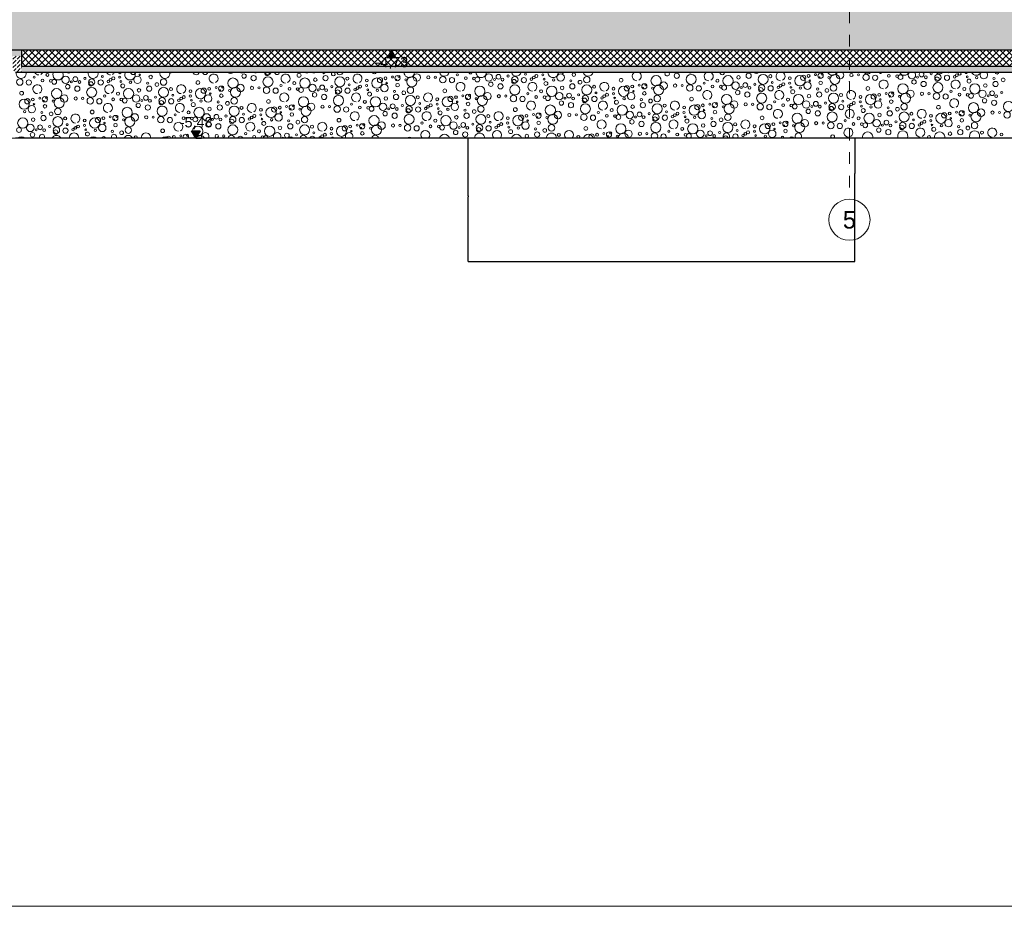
# Model space of a CAD drawing. Header units: metres. Extents: x -12 to 57.2, y -22.2 to 2.8.
# Tile 90 of 126: x 24.2 to 32.6, y -22.2 to -14.6. Entities that reach past the tile are written whole.
import ezdxf
from ezdxf.enums import TextEntityAlignment as Align

# ---------------------------------------------------------------- set-up
doc = ezdxf.new("R2010")
doc.units = ezdxf.units.M
doc.header["$LTSCALE"] = 0.4
doc.header["$MEASUREMENT"] = 0
doc.linetypes.add('Raster', pattern=[0.2, 0.1, -0.05, 0, -0.05])
doc.linetypes.add('Strichlinie', pattern=[0.2, 0.15, -0.05])
doc.layers.get('0').update_dxf_attribs({"color": 8, "lineweight": 9})
for name, color, linetype in [('Neubau__ GHIW - druckfeste Dämmung u BP', 8, 'Continuous'), ('Neubau__ GHIW - Perimeterdämmung Wand', 8, 'Continuous'), ('Neubau_A - Bodenaustausch', 8, 'Continuous'), ('Neubau_A - Sauberkeitsschicht', 8, 'Continuous'), ('Neubau_A-Bodenplatte', 8, 'Continuous'), ('Neubau_R-Konstruktionsraster gross', 33, 'Continuous'), ('Neubau_T-Bemaßung', 8, 'Continuous')]:
    doc.layers.add(name, color=color, linetype=linetype)
doc.layers.add('S-Linien _ Schraffuren.2D', color=8, linetype='Continuous', lineweight=9)
doc.styles.add('ERSTELLTER_STIL_1', font='txt')
doc.styles.add('ERSTELLTER_STIL_2', font='arial.ttf')
pattern_1 = [(45, (-2907.6834, -10.175), (-0.0353553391, 0.0353553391), [0.0375, -0.0125]), (45, (-2907.6834, -10.139645), (-0.0353553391, 0.0353553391), [0.0375, -0.0125])]

# ---------------------------------------------------------------- blocks, each defined once
blk = doc.blocks.new('*X455', base_point=(-24191.6502, 0))
at = {"layer": 'Neubau_A - Bodenaustausch', "color": 253, "linetype": 'Continuous', "lineweight": 9, "true_color": 0x9f9f9f}
for centre, radius in [((-21259.5146, -4.9413), 0.0128), ((-21258.7293, -4.9413), 0.00642), ((-21257.8422, -4.9516), 0.0189), ((-21257.3743, -4.945), 0.0169), ((-21256.372, -4.9634), 0.0315), ((-21256.0282, -4.9416), 0.00908), ((-21255.7602, -4.9634), 0.0315), ((-21255.6776, -4.9581), 0.0201), ((-21255.4479, -4.9355), 0.00812), ((-21255.3545, -4.951), 0.0126), ((-21255.2997, -4.9416), 0.00908), ((-21255.1483, -4.9634), 0.0315), ((-21255.0361, -4.9393), 0.015), ((-21254.1608, -4.9493), 0.0223), ((-21254.0385, -4.9799), 0.0427), ((-21253.5489, -4.9493), 0.0223), ((-21253.4267, -4.9799), 0.0427), ((-21253.3641, -4.9527), 0.013), ((-21253.0391, -4.9508), 0.0119), ((-21252.9802, -4.9398), 0.00837), ((-21252.9371, -4.9493), 0.0223), ((-21252.9234, -4.9358), 0.00908), ((-21252.8149, -4.9799), 0.0427), ((-21252.6747, -4.9427), 0.0137), ((-21252.6149, -4.9418), 0.00908), ((-21252.5505, -4.9625), 0.0275), ((-21252.3562, -4.9498), 0.0117), ((-21252.2862, -4.952), 0.0115), ((-21252.2572, -4.9606), 0.0205), ((-21251.996, -4.9317), 0.00908), ((-21251.9386, -4.9625), 0.0275), ((-21251.7775, -4.9436), 0.0115), ((-21259.7505, -5.0025), 0.0275), ((-21259.6734, -5.0063), 0.0223), ((-21259.6282, -4.9616), 0.00908), ((-21259.5562, -4.9898), 0.0117), ((-21259.4862, -4.992), 0.0115), ((-21259.4572, -5.0006), 0.0205), ((-21259.3602, -4.9834), 0.0315), ((-21259.3422, -5.0416), 0.0189), ((-21259.3117, -5.0001), 0.00837), ((-21259.2776, -4.9781), 0.0201), ((-21259.2427, -5.0021), 0.0118), ((-21259.196, -4.9717), 0.00908), ((-21259.1386, -5.0025), 0.0275), ((-21259.1459, -5.0186), 0.0189), ((-21259.0616, -5.0063), 0.0223), ((-21259.0479, -4.9555), 0.00812), ((-21258.9971, -4.9981), 0.0103), ((-21258.9775, -4.9836), 0.0115), ((-21258.9545, -4.971), 0.0126), ((-21258.8997, -4.9616), 0.00908), ((-21258.8896, -4.9981), 0.00732), ((-21258.8743, -5.035), 0.0169), ((-21258.8084, -5.0042), 0.0101), ((-21258.7483, -4.9834), 0.0315), ((-21258.6623, -5.0123), 0.00908), ((-21258.6361, -4.9593), 0.015), ((-21258.5838, -5.0241), 0.0158), ((-21258.5268, -5.0025), 0.0275), ((-21258.2345, -5.0075), 0.0158), ((-21257.9365, -5.0113), 0.0436), ((-21257.872, -5.0534), 0.0315), ((-21257.7608, -4.9693), 0.0223), ((-21257.6385, -4.9999), 0.0427), ((-21257.5282, -5.0316), 0.00908), ((-21257.4146, -5.0113), 0.0128), ((-21257.3247, -5.0113), 0.0436), ((-21257.2602, -5.0534), 0.0315), ((-21257.2361, -4.9825), 0.015), ((-21257.1489, -4.9693), 0.0223), ((-21257.0267, -4.9999), 0.0427), ((-21256.9641, -4.9727), 0.013), ((-21256.9479, -5.0255), 0.00812), ((-21256.7983, -4.9895), 0.0119), ((-21256.7997, -5.0316), 0.00908), ((-21256.7128, -5.0113), 0.0436), ((-21256.6853, -4.9863), 0.0223), ((-21256.6483, -5.0534), 0.0315), ((-21256.6391, -4.9708), 0.0119), ((-21256.6293, -5.0113), 0.00642), ((-21256.5802, -4.9598), 0.00837), ((-21256.5371, -4.9693), 0.0223), ((-21256.5477, -4.9842), 0.00574), ((-21256.5361, -5.0293), 0.015), ((-21256.5234, -4.9558), 0.00908), ((-21256.4666, -4.9842), 0.00837), ((-21256.4149, -4.9999), 0.0427), ((-21256.2747, -4.9627), 0.0137), ((-21256.2149, -4.9618), 0.00908), ((-21256.1505, -4.9825), 0.0275), ((-21256.0734, -4.9863), 0.0223), ((-21255.9562, -4.9698), 0.0117), ((-21255.8862, -4.972), 0.0115), ((-21255.8572, -4.9806), 0.0205), ((-21255.7422, -5.0216), 0.0189), ((-21255.7117, -4.9801), 0.00837), ((-21255.6608, -5.0393), 0.0223), ((-21255.6427, -4.9821), 0.0118), ((-21255.596, -4.9517), 0.00908), ((-21255.5386, -4.9825), 0.0275), ((-21255.5459, -4.9986), 0.0189), ((-21255.4616, -4.9863), 0.0223), ((-21255.3971, -4.9781), 0.0103), ((-21255.3775, -4.9636), 0.0115), ((-21255.2896, -4.9781), 0.00732), ((-21255.2743, -5.015), 0.0169), ((-21255.2084, -4.9842), 0.0101), ((-21255.0623, -4.9923), 0.00908), ((-21255.0489, -5.0393), 0.0223), ((-21254.9838, -5.0041), 0.0158), ((-21254.9268, -4.9825), 0.0275), ((-21254.6345, -4.9875), 0.0158), ((-21254.4802, -5.0298), 0.00837), ((-21254.4371, -5.0393), 0.0223), ((-21254.4234, -5.0258), 0.00908), ((-21254.3365, -4.9913), 0.0436), ((-21254.272, -5.0334), 0.0315), ((-21254.1747, -5.0327), 0.0137), ((-21254.1149, -5.0318), 0.00908), ((-21254.0505, -5.0525), 0.0275), ((-21253.9282, -5.0116), 0.00908), ((-21253.8146, -4.9913), 0.0128), ((-21253.7247, -4.9913), 0.0436), ((-21253.6602, -5.0334), 0.0315), ((-21253.6361, -4.9625), 0.015), ((-21253.5776, -5.0281), 0.0201), ((-21253.496, -5.0217), 0.00908), ((-21253.4386, -5.0525), 0.0275), ((-21253.3479, -5.0055), 0.00812), ((-21253.2775, -5.0336), 0.0115), ((-21253.2545, -5.021), 0.0126), ((-21253.1983, -4.9695), 0.0119), ((-21253.1997, -5.0116), 0.00908), ((-21253.1128, -4.9913), 0.0436), ((-21253.0853, -4.9663), 0.0223), ((-21253.0483, -5.0334), 0.0315), ((-21253.0293, -4.9913), 0.00642), ((-21252.9477, -4.9642), 0.00574), ((-21252.9361, -5.0093), 0.015), ((-21252.8666, -4.9642), 0.00837), ((-21252.8268, -5.0525), 0.0275), ((-21252.4734, -4.9663), 0.0223), ((-21252.2365, -5.0613), 0.0436), ((-21252.1422, -5.0016), 0.0189), ((-21252.1117, -4.9601), 0.00837), ((-21252.0608, -5.0193), 0.0223), ((-21252.0427, -4.9621), 0.0118), ((-21251.9385, -5.0499), 0.0427), ((-21251.9459, -4.9786), 0.0189), ((-21251.8616, -4.9663), 0.0223), ((-21251.7971, -4.9581), 0.0103), ((-21251.6896, -4.9581), 0.00732), ((-21251.6743, -4.995), 0.0169), ((-21251.6247, -5.0613), 0.0436), ((-21251.6084, -4.9642), 0.0101), ((-21251.5361, -5.0325), 0.015), ((-21251.4623, -4.9723), 0.00908), ((-21251.4489, -5.0193), 0.0223), ((-21251.3838, -4.9841), 0.0158), ((-21259.7345, -5.0975), 0.0158), ((-21259.4365, -5.1013), 0.0436), ((-21259.2608, -5.0593), 0.0223), ((-21259.1385, -5.0899), 0.0427), ((-21258.9146, -5.1013), 0.0128), ((-21258.8247, -5.1013), 0.0436), ((-21258.7361, -5.0725), 0.015), ((-21258.6489, -5.0593), 0.0223), ((-21258.5267, -5.0899), 0.0427), ((-21258.4641, -5.0627), 0.013), ((-21258.4479, -5.1155), 0.00812), ((-21258.2983, -5.0795), 0.0119), ((-21258.2128, -5.1013), 0.0436), ((-21258.1853, -5.0763), 0.0223), ((-21258.1391, -5.0608), 0.0119), ((-21258.1293, -5.1013), 0.00642), ((-21258.0802, -5.0498), 0.00837), ((-21258.0371, -5.0593), 0.0223), ((-21258.0477, -5.0742), 0.00574), ((-21258.0361, -5.1193), 0.015), ((-21258.0234, -5.0458), 0.00908), ((-21257.9666, -5.0742), 0.00837), ((-21257.9149, -5.0899), 0.0427), ((-21257.7747, -5.0527), 0.0137), ((-21257.7149, -5.0518), 0.00908), ((-21257.6505, -5.0725), 0.0275), ((-21257.5734, -5.0763), 0.0223), ((-21257.4562, -5.0598), 0.0117), ((-21257.3862, -5.062), 0.0115), ((-21257.3572, -5.0706), 0.0205), ((-21257.2422, -5.1116), 0.0189), ((-21257.2117, -5.0701), 0.00837), ((-21257.1776, -5.0481), 0.0201), ((-21257.1608, -5.1293), 0.0223), ((-21257.1427, -5.0721), 0.0118), ((-21257.096, -5.0417), 0.00908), ((-21257.0386, -5.0725), 0.0275), ((-21257.0459, -5.0886), 0.0189), ((-21256.9616, -5.0763), 0.0223), ((-21256.8971, -5.0681), 0.0103), ((-21256.8775, -5.0536), 0.0115), ((-21256.8545, -5.041), 0.0126), ((-21256.7896, -5.0681), 0.00732), ((-21256.7743, -5.105), 0.0169), ((-21256.7084, -5.0742), 0.0101), ((-21256.5623, -5.0823), 0.00908), ((-21256.5489, -5.1293), 0.0223), ((-21256.4838, -5.0941), 0.0158), ((-21256.4268, -5.0725), 0.0275), ((-21256.1345, -5.0775), 0.0158), ((-21255.9371, -5.1293), 0.0223), ((-21255.9234, -5.1158), 0.00908), ((-21255.8365, -5.0813), 0.0436), ((-21255.772, -5.1234), 0.0315), ((-21255.6747, -5.1227), 0.0137), ((-21255.5385, -5.0699), 0.0427), ((-21255.4282, -5.1016), 0.00908), ((-21255.3146, -5.0813), 0.0128), ((-21255.2247, -5.0813), 0.0436), ((-21255.1602, -5.1234), 0.0315), ((-21255.1361, -5.0525), 0.015), ((-21255.0776, -5.1181), 0.0201), ((-21254.996, -5.1117), 0.00908), ((-21254.9267, -5.0699), 0.0427), ((-21254.8641, -5.0427), 0.013), ((-21254.8479, -5.0955), 0.00812), ((-21254.7545, -5.111), 0.0126), ((-21254.6983, -5.0595), 0.0119), ((-21254.6997, -5.1016), 0.00908), ((-21254.6128, -5.0813), 0.0436), ((-21254.5853, -5.0563), 0.0223), ((-21254.5483, -5.1234), 0.0315), ((-21254.5391, -5.0408), 0.0119), ((-21254.5293, -5.0813), 0.00642), ((-21254.4477, -5.0542), 0.00574), ((-21254.4361, -5.0993), 0.015), ((-21254.3666, -5.0542), 0.00837), ((-21254.3149, -5.0699), 0.0427), ((-21253.9734, -5.0563), 0.0223), ((-21253.8562, -5.0398), 0.0117), ((-21253.7862, -5.042), 0.0115), ((-21253.7365, -5.1513), 0.0436), ((-21253.7572, -5.0506), 0.0205), ((-21253.6422, -5.0916), 0.0189), ((-21253.6117, -5.0501), 0.00837), ((-21253.5608, -5.1093), 0.0223), ((-21253.5427, -5.0521), 0.0118), ((-21253.4385, -5.1399), 0.0427), ((-21253.4459, -5.0686), 0.0189), ((-21253.3616, -5.0563), 0.0223), ((-21253.2971, -5.0481), 0.0103), ((-21253.1896, -5.0481), 0.00732), ((-21253.1743, -5.085), 0.0169), ((-21253.1247, -5.1513), 0.0436), ((-21253.1084, -5.0542), 0.0101), ((-21253.0361, -5.1225), 0.015), ((-21252.9623, -5.0623), 0.00908), ((-21252.9489, -5.1093), 0.0223), ((-21252.8838, -5.0741), 0.0158), ((-21252.8267, -5.1399), 0.0427), ((-21252.7641, -5.1127), 0.013), ((-21252.5128, -5.1513), 0.0436), ((-21252.5345, -5.0575), 0.0158), ((-21252.4853, -5.1263), 0.0223), ((-21252.4391, -5.1108), 0.0119), ((-21252.3802, -5.0998), 0.00837), ((-21252.3371, -5.1093), 0.0223), ((-21252.3234, -5.0958), 0.00908), ((-21252.2149, -5.1399), 0.0427), ((-21252.172, -5.1034), 0.0315), ((-21252.0747, -5.1027), 0.0137), ((-21252.0149, -5.1018), 0.00908), ((-21251.9505, -5.1225), 0.0275), ((-21251.8734, -5.1263), 0.0223), ((-21251.8282, -5.0816), 0.00908), ((-21251.7562, -5.1098), 0.0117), ((-21251.7146, -5.0613), 0.0128), ((-21251.6862, -5.112), 0.0115), ((-21251.6572, -5.1206), 0.0205), ((-21251.5602, -5.1034), 0.0315), ((-21251.4776, -5.0981), 0.0201), ((-21251.396, -5.0917), 0.00908), ((-21259.7128, -5.1913), 0.0436), ((-21259.6853, -5.1663), 0.0223), ((-21259.6391, -5.1508), 0.0119), ((-21259.6293, -5.1913), 0.00642), ((-21259.5802, -5.1398), 0.00837), ((-21259.5371, -5.1493), 0.0223), ((-21259.5477, -5.1642), 0.00574), ((-21259.5234, -5.1358), 0.00908), ((-21259.4666, -5.1642), 0.00837), ((-21259.4149, -5.1799), 0.0427), ((-21259.372, -5.1434), 0.0315), ((-21259.2747, -5.1427), 0.0137), ((-21259.2149, -5.1418), 0.00908), ((-21259.1505, -5.1625), 0.0275), ((-21259.0734, -5.1663), 0.0223), ((-21259.0282, -5.1216), 0.00908), ((-21258.9562, -5.1498), 0.0117), ((-21258.8862, -5.152), 0.0115), ((-21258.8572, -5.1606), 0.0205), ((-21258.7602, -5.1434), 0.0315), ((-21258.7422, -5.2016), 0.0189), ((-21258.7117, -5.1601), 0.00837), ((-21258.6776, -5.1381), 0.0201), ((-21258.6427, -5.1621), 0.0118), ((-21258.596, -5.1317), 0.00908), ((-21258.5386, -5.1625), 0.0275), ((-21258.5459, -5.1786), 0.0189), ((-21258.4616, -5.1663), 0.0223), ((-21258.3971, -5.1581), 0.0103), ((-21258.3775, -5.1436), 0.0115), ((-21258.3545, -5.131), 0.0126), ((-21258.2997, -5.1216), 0.00908), ((-21258.2896, -5.1581), 0.00732), ((-21258.2743, -5.195), 0.0169), ((-21258.2084, -5.1642), 0.0101), ((-21258.1483, -5.1434), 0.0315), ((-21258.0623, -5.1723), 0.00908), ((-21257.9838, -5.1841), 0.0158), ((-21257.9268, -5.1625), 0.0275), ((-21257.6345, -5.1675), 0.0158), ((-21257.3365, -5.1713), 0.0436), ((-21257.272, -5.2134), 0.0315), ((-21257.0385, -5.1599), 0.0427), ((-21256.9282, -5.1916), 0.00908), ((-21256.8146, -5.1713), 0.0128), ((-21256.7247, -5.1713), 0.0436), ((-21256.6602, -5.2134), 0.0315), ((-21256.6361, -5.1425), 0.015), ((-21256.5776, -5.2081), 0.0201), ((-21256.496, -5.2017), 0.00908), ((-21256.4267, -5.1599), 0.0427), ((-21256.3641, -5.1327), 0.013), ((-21256.3479, -5.1855), 0.00812), ((-21256.2545, -5.201), 0.0126), ((-21256.1983, -5.1495), 0.0119), ((-21256.1997, -5.1916), 0.00908), ((-21256.1128, -5.1713), 0.0436), ((-21256.0853, -5.1463), 0.0223), ((-21256.0483, -5.2134), 0.0315), ((-21256.0391, -5.1308), 0.0119), ((-21256.0293, -5.1713), 0.00642), ((-21255.9802, -5.1198), 0.00837), ((-21255.9477, -5.1442), 0.00574), ((-21255.9361, -5.1893), 0.015), ((-21255.8666, -5.1442), 0.00837), ((-21255.8149, -5.1599), 0.0427), ((-21255.6149, -5.1218), 0.00908), ((-21255.5505, -5.1425), 0.0275), ((-21255.4734, -5.1463), 0.0223), ((-21255.3562, -5.1298), 0.0117), ((-21255.2862, -5.132), 0.0115), ((-21255.2572, -5.1406), 0.0205), ((-21255.1422, -5.1816), 0.0189), ((-21255.1117, -5.1401), 0.00837), ((-21255.0608, -5.1993), 0.0223), ((-21255.0427, -5.1421), 0.0118), ((-21254.9385, -5.2299), 0.0427), ((-21254.9386, -5.1425), 0.0275), ((-21254.9459, -5.1586), 0.0189), ((-21254.8616, -5.1463), 0.0223), ((-21254.7971, -5.1381), 0.0103), ((-21254.7775, -5.1236), 0.0115), ((-21254.6896, -5.1381), 0.00732), ((-21254.6743, -5.175), 0.0169), ((-21254.6084, -5.1442), 0.0101), ((-21254.4623, -5.1523), 0.00908), ((-21254.4489, -5.1993), 0.0223), ((-21254.3838, -5.1641), 0.0158), ((-21254.3267, -5.2299), 0.0427), ((-21254.3268, -5.1425), 0.0275), ((-21254.2641, -5.2027), 0.013), ((-21254.0345, -5.1475), 0.0158), ((-21253.9391, -5.2008), 0.0119), ((-21253.8802, -5.1898), 0.00837), ((-21253.8371, -5.1993), 0.0223), ((-21253.8234, -5.1858), 0.00908), ((-21253.7149, -5.2299), 0.0427), ((-21253.672, -5.1934), 0.0315), ((-21253.5747, -5.1927), 0.0137), ((-21253.5149, -5.1918), 0.00908), ((-21253.4505, -5.2125), 0.0275), ((-21253.3282, -5.1716), 0.00908), ((-21253.2562, -5.1998), 0.0117), ((-21253.2146, -5.1513), 0.0128), ((-21253.1862, -5.202), 0.0115), ((-21253.1572, -5.2106), 0.0205), ((-21253.0602, -5.1934), 0.0315), ((-21252.9776, -5.1881), 0.0201), ((-21252.896, -5.1817), 0.00908), ((-21252.8386, -5.2125), 0.0275), ((-21252.7479, -5.1655), 0.00812), ((-21252.6775, -5.1936), 0.0115), ((-21252.6545, -5.181), 0.0126), ((-21252.5983, -5.1295), 0.0119), ((-21252.5997, -5.1716), 0.00908), ((-21252.4483, -5.1934), 0.0315), ((-21252.4293, -5.1513), 0.00642), ((-21252.3477, -5.1242), 0.00574), ((-21252.3361, -5.1693), 0.015), ((-21252.2666, -5.1242), 0.00837), ((-21252.2268, -5.2125), 0.0275), ((-21251.6365, -5.2213), 0.0436), ((-21251.5422, -5.1616), 0.0189), ((-21251.5117, -5.1201), 0.00837), ((-21251.4608, -5.1793), 0.0223), ((-21251.4427, -5.1221), 0.0118), ((-21251.3385, -5.2099), 0.0427), ((-21259.7084, -5.2542), 0.0101), ((-21259.6483, -5.2334), 0.0315), ((-21259.5623, -5.2623), 0.00908), ((-21259.5361, -5.2093), 0.015), ((-21259.4838, -5.2741), 0.0158), ((-21259.4268, -5.2525), 0.0275), ((-21259.1345, -5.2575), 0.0158), ((-21258.8365, -5.2613), 0.0436), ((-21258.772, -5.3034), 0.0315), ((-21258.6608, -5.2193), 0.0223), ((-21258.5385, -5.2499), 0.0427), ((-21258.4282, -5.2816), 0.00908), ((-21258.3146, -5.2613), 0.0128), ((-21258.2247, -5.2613), 0.0436), ((-21258.1602, -5.3034), 0.0315), ((-21258.1361, -5.2325), 0.015), ((-21258.0489, -5.2193), 0.0223), ((-21257.9267, -5.2499), 0.0427), ((-21257.8641, -5.2227), 0.013), ((-21257.8479, -5.2755), 0.00812), ((-21257.6983, -5.2395), 0.0119), ((-21257.6997, -5.2816), 0.00908), ((-21257.6128, -5.2613), 0.0436), ((-21257.5853, -5.2363), 0.0223), ((-21257.5483, -5.3034), 0.0315), ((-21257.5391, -5.2208), 0.0119), ((-21257.5293, -5.2613), 0.00642), ((-21257.4802, -5.2098), 0.00837), ((-21257.4371, -5.2193), 0.0223), ((-21257.4477, -5.2342), 0.00574), ((-21257.4361, -5.2793), 0.015), ((-21257.4234, -5.2058), 0.00908), ((-21257.3666, -5.2342), 0.00837), ((-21257.3149, -5.2499), 0.0427), ((-21257.1747, -5.2127), 0.0137), ((-21257.1149, -5.2118), 0.00908), ((-21257.0505, -5.2325), 0.0275), ((-21256.9734, -5.2363), 0.0223), ((-21256.8562, -5.2198), 0.0117), ((-21256.7862, -5.222), 0.0115), ((-21256.7572, -5.2306), 0.0205), ((-21256.6422, -5.2716), 0.0189), ((-21256.6117, -5.2301), 0.00837), ((-21256.5608, -5.2893), 0.0223), ((-21256.5427, -5.2321), 0.0118), ((-21256.4385, -5.3199), 0.0427), ((-21256.4386, -5.2325), 0.0275), ((-21256.4459, -5.2486), 0.0189), ((-21256.3616, -5.2363), 0.0223), ((-21256.2971, -5.2281), 0.0103), ((-21256.2775, -5.2136), 0.0115), ((-21256.1896, -5.2281), 0.00732), ((-21256.1743, -5.265), 0.0169), ((-21256.1084, -5.2342), 0.0101), ((-21255.9623, -5.2423), 0.00908), ((-21255.9489, -5.2893), 0.0223), ((-21255.8838, -5.2541), 0.0158), ((-21255.8267, -5.3199), 0.0427), ((-21255.8268, -5.2325), 0.0275), ((-21255.5345, -5.2375), 0.0158), ((-21255.3802, -5.2798), 0.00837), ((-21255.3371, -5.2893), 0.0223), ((-21255.3234, -5.2758), 0.00908), ((-21255.2365, -5.2413), 0.0436), ((-21255.2149, -5.3199), 0.0427), ((-21255.172, -5.2834), 0.0315), ((-21255.0747, -5.2827), 0.0137), ((-21255.0149, -5.2818), 0.00908), ((-21254.9505, -5.3025), 0.0275), ((-21254.8282, -5.2616), 0.00908), ((-21254.7146, -5.2413), 0.0128), ((-21254.6247, -5.2413), 0.0436), ((-21254.5602, -5.2834), 0.0315), ((-21254.5361, -5.2125), 0.015), ((-21254.4776, -5.2781), 0.0201), ((-21254.396, -5.2717), 0.00908), ((-21254.3386, -5.3025), 0.0275), ((-21254.2479, -5.2555), 0.00812), ((-21254.1775, -5.2836), 0.0115), ((-21254.1545, -5.271), 0.0126), ((-21254.0983, -5.2195), 0.0119), ((-21254.0997, -5.2616), 0.00908), ((-21254.0128, -5.2413), 0.0436), ((-21253.9853, -5.2163), 0.0223), ((-21253.9483, -5.2834), 0.0315), ((-21253.9293, -5.2413), 0.00642), ((-21253.8477, -5.2142), 0.00574), ((-21253.8361, -5.2593), 0.015), ((-21253.7666, -5.2142), 0.00837), ((-21253.7268, -5.3025), 0.0275), ((-21253.3734, -5.2163), 0.0223), ((-21253.1365, -5.3113), 0.0436), ((-21253.0422, -5.2516), 0.0189), ((-21253.0117, -5.2101), 0.00837), ((-21252.9608, -5.2693), 0.0223), ((-21252.9427, -5.2121), 0.0118), ((-21252.8385, -5.2999), 0.0427), ((-21252.8459, -5.2286), 0.0189), ((-21252.7616, -5.2163), 0.0223), ((-21252.6971, -5.2081), 0.0103), ((-21252.5896, -5.2081), 0.00732), ((-21252.5743, -5.245), 0.0169), ((-21252.5247, -5.3113), 0.0436), ((-21252.5084, -5.2142), 0.0101), ((-21252.4361, -5.2825), 0.015), ((-21252.3623, -5.2223), 0.00908), ((-21252.3489, -5.2693), 0.0223), ((-21252.2838, -5.2341), 0.0158), ((-21252.2267, -5.2999), 0.0427), ((-21252.1641, -5.2727), 0.013), ((-21251.9128, -5.3113), 0.0436), ((-21251.9345, -5.2175), 0.0158), ((-21251.8853, -5.2863), 0.0223), ((-21251.8391, -5.2708), 0.0119), ((-21251.7802, -5.2598), 0.00837), ((-21251.7371, -5.2693), 0.0223), ((-21251.7234, -5.2558), 0.00908), ((-21251.6666, -5.2842), 0.00837), ((-21251.6149, -5.2999), 0.0427), ((-21251.572, -5.2634), 0.0315), ((-21251.4747, -5.2627), 0.0137), ((-21251.4149, -5.2618), 0.00908), ((-21251.3505, -5.2825), 0.0275), ((-21259.7247, -5.3513), 0.0436), ((-21259.6361, -5.3225), 0.015), ((-21259.5489, -5.3093), 0.0223), ((-21259.4267, -5.3399), 0.0427), ((-21259.3641, -5.3127), 0.013), ((-21259.3479, -5.3655), 0.00812), ((-21259.1983, -5.3295), 0.0119), ((-21259.1128, -5.3513), 0.0436), ((-21259.0853, -5.3263), 0.0223), ((-21259.0391, -5.3108), 0.0119), ((-21259.0293, -5.3513), 0.00642), ((-21258.9802, -5.2998), 0.00837), ((-21258.9371, -5.3093), 0.0223), ((-21258.9477, -5.3242), 0.00574), ((-21258.9361, -5.3693), 0.015), ((-21258.9234, -5.2958), 0.00908), ((-21258.8666, -5.3242), 0.00837), ((-21258.8149, -5.3399), 0.0427), ((-21258.6747, -5.3027), 0.0137), ((-21258.6149, -5.3018), 0.00908), ((-21258.5505, -5.3225), 0.0275), ((-21258.4734, -5.3263), 0.0223), ((-21258.3562, -5.3098), 0.0117), ((-21258.2862, -5.312), 0.0115), ((-21258.2572, -5.3206), 0.0205), ((-21258.1422, -5.3616), 0.0189), ((-21258.1117, -5.3201), 0.00837), ((-21258.0776, -5.2981), 0.0201), ((-21258.0608, -5.3793), 0.0223), ((-21258.0427, -5.3221), 0.0118), ((-21257.996, -5.2917), 0.00908), ((-21257.9386, -5.3225), 0.0275), ((-21257.9459, -5.3386), 0.0189), ((-21257.8616, -5.3263), 0.0223), ((-21257.7971, -5.3181), 0.0103), ((-21257.7775, -5.3036), 0.0115), ((-21257.7545, -5.291), 0.0126), ((-21257.6896, -5.3181), 0.00732), ((-21257.6743, -5.355), 0.0169), ((-21257.6084, -5.3242), 0.0101), ((-21257.4623, -5.3323), 0.00908), ((-21257.4489, -5.3793), 0.0223), ((-21257.3838, -5.3441), 0.0158), ((-21257.3268, -5.3225), 0.0275), ((-21257.0345, -5.3275), 0.0158), ((-21256.8371, -5.3793), 0.0223), ((-21256.8234, -5.3658), 0.00908), ((-21256.7365, -5.3313), 0.0436), ((-21256.672, -5.3734), 0.0315), ((-21256.5747, -5.3727), 0.0137), ((-21256.3282, -5.3516), 0.00908), ((-21256.2146, -5.3313), 0.0128), ((-21256.1247, -5.3313), 0.0436), ((-21256.0602, -5.3734), 0.0315), ((-21256.0361, -5.3025), 0.015), ((-21255.9776, -5.3681), 0.0201), ((-21255.896, -5.3617), 0.00908), ((-21255.7641, -5.2927), 0.013), ((-21255.7479, -5.3455), 0.00812), ((-21255.6545, -5.361), 0.0126), ((-21255.5983, -5.3095), 0.0119), ((-21255.5997, -5.3516), 0.00908), ((-21255.5128, -5.3313), 0.0436), ((-21255.4853, -5.3063), 0.0223), ((-21255.4483, -5.3734), 0.0315), ((-21255.4391, -5.2908), 0.0119), ((-21255.4293, -5.3313), 0.00642), ((-21255.3477, -5.3042), 0.00574), ((-21255.3361, -5.3493), 0.015), ((-21255.2666, -5.3042), 0.00837), ((-21254.8734, -5.3063), 0.0223), ((-21254.7562, -5.2898), 0.0117), ((-21254.6862, -5.292), 0.0115), ((-21254.6365, -5.4013), 0.0436), ((-21254.6572, -5.3006), 0.0205), ((-21254.5422, -5.3416), 0.0189), ((-21254.5117, -5.3001), 0.00837), ((-21254.4608, -5.3593), 0.0223), ((-21254.4427, -5.3021), 0.0118), ((-21254.3385, -5.3899), 0.0427), ((-21254.3459, -5.3186), 0.0189), ((-21254.2616, -5.3063), 0.0223), ((-21254.1971, -5.2981), 0.0103), ((-21254.0896, -5.2981), 0.00732), ((-21254.0743, -5.335), 0.0169), ((-21254.0247, -5.4013), 0.0436), ((-21254.0084, -5.3042), 0.0101), ((-21253.9361, -5.3725), 0.015), ((-21253.8623, -5.3123), 0.00908), ((-21253.8489, -5.3593), 0.0223), ((-21253.7838, -5.3241), 0.0158), ((-21253.7267, -5.3899), 0.0427), ((-21253.6641, -5.3627), 0.013), ((-21253.4128, -5.4013), 0.0436), ((-21253.4345, -5.3075), 0.0158), ((-21253.3853, -5.3763), 0.0223), ((-21253.3391, -5.3608), 0.0119), ((-21253.2802, -5.3498), 0.00837), ((-21253.2371, -5.3593), 0.0223), ((-21253.2234, -5.3458), 0.00908), ((-21253.1149, -5.3899), 0.0427), ((-21253.072, -5.3534), 0.0315), ((-21252.9747, -5.3527), 0.0137), ((-21252.9149, -5.3518), 0.00908), ((-21252.8505, -5.3725), 0.0275), ((-21252.7734, -5.3763), 0.0223), ((-21252.7282, -5.3316), 0.00908), ((-21252.6562, -5.3598), 0.0117), ((-21252.6146, -5.3113), 0.0128), ((-21252.5862, -5.362), 0.0115), ((-21252.5572, -5.3706), 0.0205), ((-21252.4602, -5.3534), 0.0315), ((-21252.3776, -5.3481), 0.0201), ((-21252.3427, -5.3721), 0.0118), ((-21252.296, -5.3417), 0.00908), ((-21252.2386, -5.3725), 0.0275), ((-21252.1616, -5.3763), 0.0223), ((-21252.1479, -5.3255), 0.00812), ((-21252.0971, -5.3681), 0.0103), ((-21252.0775, -5.3536), 0.0115), ((-21252.0545, -5.341), 0.0126), ((-21251.9983, -5.2895), 0.0119), ((-21251.9997, -5.3316), 0.00908), ((-21251.9896, -5.3681), 0.00732), ((-21251.8483, -5.3534), 0.0315), ((-21251.8293, -5.3113), 0.00642), ((-21251.7477, -5.2842), 0.00574), ((-21251.7361, -5.3293), 0.015), ((-21251.6268, -5.3725), 0.0275), ((-21259.7572, -5.4106), 0.0205), ((-21259.6602, -5.3934), 0.0315), ((-21259.6422, -5.4516), 0.0189), ((-21259.6117, -5.4101), 0.00837), ((-21259.5776, -5.3881), 0.0201), ((-21259.5427, -5.4121), 0.0118), ((-21259.496, -5.3817), 0.00908), ((-21259.4386, -5.4125), 0.0275), ((-21259.4459, -5.4286), 0.0189), ((-21259.3616, -5.4163), 0.0223), ((-21259.2971, -5.4081), 0.0103), ((-21259.2775, -5.3936), 0.0115), ((-21259.2545, -5.381), 0.0126), ((-21259.1997, -5.3716), 0.00908), ((-21259.1896, -5.4081), 0.00732), ((-21259.1743, -5.445), 0.0169), ((-21259.1084, -5.4142), 0.0101), ((-21259.0483, -5.3934), 0.0315), ((-21258.9623, -5.4223), 0.00908), ((-21258.8838, -5.4341), 0.0158), ((-21258.8268, -5.4125), 0.0275), ((-21258.5345, -5.4175), 0.0158), ((-21258.2365, -5.4213), 0.0436), ((-21257.9385, -5.4099), 0.0427), ((-21257.8282, -5.4416), 0.00908), ((-21257.7146, -5.4213), 0.0128), ((-21257.6247, -5.4213), 0.0436), ((-21257.5361, -5.3925), 0.015), ((-21257.4776, -5.4581), 0.0201), ((-21257.396, -5.4517), 0.00908), ((-21257.3267, -5.4099), 0.0427), ((-21257.2641, -5.3827), 0.013), ((-21257.2479, -5.4355), 0.00812), ((-21257.1545, -5.451), 0.0126), ((-21257.0983, -5.3995), 0.0119), ((-21257.0997, -5.4416), 0.00908), ((-21257.0128, -5.4213), 0.0436), ((-21256.9853, -5.3963), 0.0223), ((-21256.9391, -5.3808), 0.0119), ((-21256.9293, -5.4213), 0.00642), ((-21256.8802, -5.3698), 0.00837), ((-21256.8477, -5.3942), 0.00574), ((-21256.8361, -5.4393), 0.015), ((-21256.7666, -5.3942), 0.00837), ((-21256.7149, -5.4099), 0.0427), ((-21256.5149, -5.3718), 0.00908), ((-21256.4505, -5.3925), 0.0275), ((-21256.3734, -5.3963), 0.0223), ((-21256.2562, -5.3798), 0.0117), ((-21256.1862, -5.382), 0.0115), ((-21256.1572, -5.3906), 0.0205), ((-21256.0422, -5.4316), 0.0189), ((-21256.0117, -5.3901), 0.00837), ((-21255.9608, -5.4493), 0.0223), ((-21255.9427, -5.3921), 0.0118), ((-21255.8386, -5.3925), 0.0275), ((-21255.8459, -5.4086), 0.0189), ((-21255.7616, -5.3963), 0.0223), ((-21255.6971, -5.3881), 0.0103), ((-21255.6775, -5.3736), 0.0115), ((-21255.5896, -5.3881), 0.00732), ((-21255.5743, -5.425), 0.0169), ((-21255.5084, -5.3942), 0.0101), ((-21255.3623, -5.4023), 0.00908), ((-21255.3489, -5.4493), 0.0223), ((-21255.2838, -5.4141), 0.0158), ((-21255.2268, -5.3925), 0.0275), ((-21255.1641, -5.4527), 0.013), ((-21254.9345, -5.3975), 0.0158), ((-21254.8391, -5.4508), 0.0119), ((-21254.7802, -5.4398), 0.00837), ((-21254.7371, -5.4493), 0.0223), ((-21254.7234, -5.4358), 0.00908), ((-21254.572, -5.4434), 0.0315), ((-21254.4747, -5.4427), 0.0137), ((-21254.4149, -5.4418), 0.00908), ((-21254.2282, -5.4216), 0.00908), ((-21254.1562, -5.4498), 0.0117), ((-21254.1146, -5.4013), 0.0128), ((-21254.0862, -5.452), 0.0115), ((-21253.9602, -5.4434), 0.0315), ((-21253.8776, -5.4381), 0.0201), ((-21253.796, -5.4317), 0.00908), ((-21253.6479, -5.4155), 0.00812), ((-21253.5775, -5.4436), 0.0115), ((-21253.5545, -5.431), 0.0126), ((-21253.4983, -5.3795), 0.0119), ((-21253.4997, -5.4216), 0.00908), ((-21253.3483, -5.4434), 0.0315), ((-21253.3293, -5.4013), 0.00642), ((-21253.2477, -5.3742), 0.00574), ((-21253.2361, -5.4193), 0.015), ((-21253.1666, -5.3742), 0.00837), ((-21252.4422, -5.4116), 0.0189), ((-21252.4117, -5.3701), 0.00837), ((-21252.3608, -5.4293), 0.0223), ((-21252.2459, -5.3886), 0.0189), ((-21251.9743, -5.405), 0.0169), ((-21251.9084, -5.3742), 0.0101), ((-21251.8361, -5.4425), 0.015), ((-21251.7623, -5.3823), 0.00908), ((-21251.7489, -5.4293), 0.0223), ((-21251.6838, -5.3941), 0.0158), ((-21251.5641, -5.4327), 0.013), ((-21251.3983, -5.4495), 0.0119), ((-21258.3802, -5.4598), 0.00837), ((-21258.3234, -5.4558), 0.00908), ((-21258.0747, -5.4627), 0.0137), ((-21258.0149, -5.4618), 0.00908), ((-21257.1775, -5.4636), 0.0115), ((-21255.4361, -5.4625), 0.015), ((-21254.7477, -5.4642), 0.00574), ((-21254.6666, -5.4642), 0.00837), ((-21253.9117, -5.4601), 0.00837), ((-21253.8427, -5.4621), 0.0118), ((-21253.5971, -5.4581), 0.0103), ((-21253.4896, -5.4581), 0.00732), ((-21253.4084, -5.4642), 0.0101)]:
    blk.add_circle(centre, radius, dxfattribs=at)
for centre, radius, start, end in [((-21259.7385, -4.9299), 0.0427, 166.63713, 13.36287), ((-21259.5889, -4.9031), 0.0382, 206.20619, 270), ((-21259.5889, -4.9031), 0.0382, 296.56505, 333.79381), ((-21259.4247, -4.9413), 0.0436, 150.67606, 29.32394), ((-21259.3361, -4.9125), 0.015, 210.02359, 329.97641), ((-21259.2489, -4.8993), 0.0223, 248.25487, 291.74513), ((-21259.1267, -4.9299), 0.0427, 166.63713, 13.36287), ((-21258.9771, -4.9031), 0.0382, 206.20619, 270), ((-21258.9771, -4.9031), 0.0382, 296.56505, 333.79381), ((-21258.8983, -4.9195), 0.0119, 182.29114, 357.70886), ((-21258.8128, -4.9413), 0.0436, 150.67606, 29.32394), ((-21258.7853, -4.9163), 0.0223, 189.63199, 350.36801), ((-21258.6371, -4.8993), 0.0223, 248.25487, 291.74513), ((-21258.5666, -4.9142), 0.00837, 224.20834, 315.79166), ((-21258.5149, -4.9299), 0.0427, 166.63713, 13.36287), ((-21258.472, -4.8934), 0.0315, 237.77058, 302.22942), ((-21258.2505, -4.9125), 0.0275, 195.90068, 344.09932), ((-21258.1734, -4.9163), 0.0223, 189.63199, 350.36801), ((-21258.1008, -4.9731), 0.0382, 296.56505, 270), ((-21257.9572, -4.9106), 0.0205, 207.38696, 332.61304), ((-21257.8602, -4.8934), 0.0315, 237.77058, 302.22942), ((-21257.7427, -4.9121), 0.0118, 221.64724, 318.35276), ((-21257.6386, -4.9125), 0.0275, 195.90068, 344.09932), ((-21257.6459, -4.9286), 0.0189, 152.73834, 27.26166), ((-21257.5616, -4.9163), 0.0223, 189.63199, 350.36801), ((-21257.4889, -4.9731), 0.0382, 296.56505, 270), ((-21257.3084, -4.9142), 0.0101, 215.09845, 324.90155), ((-21257.2483, -4.8934), 0.0315, 237.77058, 302.22942), ((-21257.1623, -4.9223), 0.00908, 165.42918, 14.57082), ((-21257.0838, -4.9341), 0.0158, 116.79912, 63.20088), ((-21257.0268, -4.9125), 0.0275, 195.90068, 344.09932), ((-21256.8771, -4.9731), 0.0382, 296.56505, 270), ((-21256.7345, -4.9175), 0.0158, 189.09145, 350.90855), ((-21256.6008, -4.8831), 0.0382, 254.82909, 270), ((-21256.4365, -4.9213), 0.0436, 178.24843, 1.75157), ((-21256.1385, -4.9099), 0.0427, 193.7188, 346.2812), ((-21255.9889, -4.8831), 0.0382, 254.82909, 270), ((-21255.9146, -4.9213), 0.0128, 174.37117, 5.62883), ((-21255.8247, -4.9213), 0.0436, 178.24843, 1.75157), ((-21255.5267, -4.9099), 0.0427, 193.7188, 346.2812), ((-21255.3771, -4.8831), 0.0382, 254.82909, 270), ((-21255.2128, -4.9213), 0.0436, 178.24843, 1.75157), ((-21255.1293, -4.9213), 0.00642, 168.68708, 11.31292), ((-21254.9149, -4.9099), 0.0427, 193.7188, 346.2812), ((-21254.5008, -4.9531), 0.0382, 119.85775, 270), ((-21254.5008, -4.9531), 0.0382, 296.56505, 60.14225), ((-21254.2422, -4.9316), 0.0189, 142.09823, 37.90177), ((-21254.0459, -4.9086), 0.0189, 216.9733, 323.0267), ((-21253.8889, -4.9531), 0.0382, 119.85775, 270), ((-21253.8889, -4.9531), 0.0382, 296.56505, 60.14225), ((-21253.7743, -4.925), 0.0169, 162.64496, 17.35504), ((-21253.4838, -4.9141), 0.0158, 201.67315, 338.32685), ((-21253.2771, -4.9531), 0.0382, 119.85775, 270), ((-21253.2771, -4.9531), 0.0382, 296.56505, 60.14225), ((-21252.8365, -4.9013), 0.0436, 205.37969, 334.62031), ((-21252.772, -4.9434), 0.0315, 132.15647, 47.84353), ((-21252.5385, -4.8899), 0.0427, 224.8644, 315.1356), ((-21252.4282, -4.9216), 0.00908, 170.15645, 9.84355), ((-21252.2247, -4.9013), 0.0436, 205.37969, 334.62031), ((-21252.1602, -4.9434), 0.0315, 132.15647, 47.84353), ((-21252.0776, -4.9381), 0.0201, 116.29397, 63.70603), ((-21251.9267, -4.8899), 0.0427, 224.8644, 315.1356), ((-21251.8479, -4.9155), 0.00812, 213.97718, 326.02282), ((-21251.7545, -4.931), 0.0126, 118.94954, 61.05046), ((-21251.6997, -4.9216), 0.00908, 170.15645, 9.84355), ((-21251.6128, -4.9013), 0.0436, 205.37969, 334.62031), ((-21251.5483, -4.9434), 0.0315, 132.15647, 47.84353), ((-21251.4361, -4.9193), 0.015, 182.57552, 357.42448), ((-21259.6008, -5.0631), 0.0382, 296.56505, 270), ((-21258.9889, -5.0631), 0.0382, 296.56505, 270), ((-21258.3771, -5.0631), 0.0382, 296.56505, 270), ((-21256.0008, -5.0431), 0.0382, 296.56505, 270), ((-21255.3889, -5.0431), 0.0382, 296.56505, 270), ((-21254.7771, -5.0431), 0.0382, 296.56505, 270), ((-21252.4008, -5.0231), 0.0382, 296.56505, 270), ((-21251.7889, -5.0231), 0.0382, 296.56505, 270), ((-21257.5008, -5.1331), 0.0382, 296.56505, 270), ((-21256.8889, -5.1331), 0.0382, 296.56505, 270), ((-21256.2771, -5.1331), 0.0382, 296.56505, 270), ((-21253.9008, -5.1131), 0.0382, 296.56505, 270), ((-21253.2889, -5.1131), 0.0382, 296.56505, 270), ((-21252.6771, -5.1131), 0.0382, 296.56505, 270), ((-21259.0008, -5.2231), 0.0382, 296.56505, 270), ((-21258.3889, -5.2231), 0.0382, 296.56505, 270), ((-21257.7771, -5.2231), 0.0382, 296.56505, 270), ((-21255.4008, -5.2031), 0.0382, 296.56505, 270), ((-21254.7889, -5.2031), 0.0382, 296.56505, 270), ((-21254.1771, -5.2031), 0.0382, 296.56505, 270), ((-21251.8008, -5.1831), 0.0382, 296.56505, 270), ((-21259.2771, -5.3131), 0.0382, 296.56505, 270), ((-21256.9008, -5.2931), 0.0382, 296.56505, 270), ((-21256.2889, -5.2931), 0.0382, 296.56505, 270), ((-21255.6771, -5.2931), 0.0382, 296.56505, 270), ((-21253.3008, -5.2731), 0.0382, 296.56505, 270), ((-21252.6889, -5.2731), 0.0382, 296.56505, 270), ((-21252.0771, -5.2731), 0.0382, 296.56505, 270), ((-21258.4008, -5.3831), 0.0382, 296.56505, 270), ((-21257.7889, -5.3831), 0.0382, 296.56505, 270), ((-21257.1771, -5.3831), 0.0382, 296.56505, 270), ((-21254.8008, -5.3631), 0.0382, 296.56505, 270), ((-21254.1889, -5.3631), 0.0382, 296.56505, 270), ((-21253.5771, -5.3631), 0.0382, 296.56505, 270), ((-21259.2889, -5.4731), 0.0382, 349.64035, 190.35965), ((-21258.6771, -5.4731), 0.0382, 349.64035, 190.35965), ((-21258.172, -5.4634), 0.0315, 328.09793, 211.90207), ((-21257.5602, -5.4634), 0.0315, 328.09793, 211.90207), ((-21256.9483, -5.4634), 0.0315, 328.09793, 211.90207), ((-21256.3008, -5.4531), 0.0382, 315.30174, 224.69826), ((-21255.8385, -5.4799), 0.0427, 359.82714, 180.17286), ((-21255.6889, -5.4531), 0.0382, 315.30174, 224.69826), ((-21255.2267, -5.4799), 0.0427, 359.82714, 180.17286), ((-21255.0771, -5.4531), 0.0382, 315.30174, 224.69826), ((-21254.8853, -5.4663), 0.0223, 321.95707, 218.04293), ((-21254.6149, -5.4799), 0.0427, 359.82714, 180.17286), ((-21254.3505, -5.4625), 0.0275, 320.43294, 219.56706), ((-21254.2734, -5.4663), 0.0223, 321.95707, 218.04293), ((-21254.0572, -5.4606), 0.0205, 288.77128, 251.22872), ((-21253.7386, -5.4625), 0.0275, 320.43294, 219.56706), ((-21253.6616, -5.4663), 0.0223, 321.95707, 218.04293), ((-21253.1268, -5.4625), 0.0275, 320.43294, 219.56706), ((-21252.7008, -5.4331), 0.0382, 296.56505, 270), ((-21252.5365, -5.4713), 0.0436, 348.52023, 191.47977), ((-21252.2385, -5.4599), 0.0427, 331.88184, 208.11816), ((-21252.0889, -5.4331), 0.0382, 296.56505, 270), ((-21251.9247, -5.4713), 0.0436, 348.52023, 191.47977), ((-21251.6267, -5.4599), 0.0427, 331.88184, 208.11816), ((-21251.4771, -5.4331), 0.0382, 296.56505, 270), ((-21259.7365, -5.5113), 0.0436, 46, 134), ((-21259.5608, -5.4693), 0.0223, 331.32123, 208.67877), ((-21259.4385, -5.4999), 0.0427, 27.72688, 152.27312), ((-21259.1247, -5.5113), 0.0436, 46, 134), ((-21259.0361, -5.4825), 0.015, 9.59395, 170.40605), ((-21258.9489, -5.4693), 0.0223, 331.32123, 208.67877), ((-21258.8267, -5.4999), 0.0427, 27.72688, 152.27312), ((-21258.7641, -5.4727), 0.013, 325.83417, 214.16583), ((-21258.5983, -5.4895), 0.0119, 52.90519, 127.09481), ((-21258.5128, -5.5113), 0.0436, 46, 134), ((-21258.4853, -5.4863), 0.0223, 16.35712, 163.64288), ((-21258.4391, -5.4708), 0.0119, 309.53008, 230.46992), ((-21258.3371, -5.4693), 0.0223, 331.32123, 208.67877), ((-21258.3477, -5.4842), 0.00574, 46.54017, 133.45983), ((-21258.2666, -5.4842), 0.00837, 29.86338, 150.13662), ((-21258.2149, -5.4999), 0.0427, 27.72688, 152.27312), ((-21257.9505, -5.4825), 0.0275, 5.10883, 174.89117), ((-21257.8734, -5.4863), 0.0223, 16.35712, 163.64288), ((-21257.7562, -5.4698), 0.0117, 299.03612, 240.96388), ((-21257.6862, -5.472), 0.0115, 315.75469, 224.24531), ((-21257.6572, -5.4806), 0.0205, 1.5372, 178.4628), ((-21257.5117, -5.4801), 0.00837, 0.73698, 179.26302), ((-21257.4427, -5.4821), 0.0118, 10.40434, 169.59566), ((-21257.3386, -5.4825), 0.0275, 5.10883, 174.89117), ((-21257.3459, -5.4986), 0.0189, 81.04453, 98.95547), ((-21257.2616, -5.4863), 0.0223, 16.35712, 163.64288), ((-21257.1971, -5.4781), 0.0103, 349.29715, 190.70285), ((-21257.0896, -5.4781), 0.00732, 344.77315, 195.22685), ((-21257.0084, -5.4842), 0.0101, 24.24294, 155.75706), ((-21256.7268, -5.4825), 0.0275, 5.10883, 174.89117), ((-21256.4345, -5.4875), 0.0158, 28.48249, 151.51751), ((-21256.1365, -5.4913), 0.0436, 15.07949, 164.92051), ((-21255.6146, -5.4913), 0.0128, 61.31367, 118.68633), ((-21255.5247, -5.4913), 0.0436, 15.07949, 164.92051), ((-21254.9983, -5.4695), 0.0119, 298.64888, 241.35112), ((-21254.9128, -5.4913), 0.0436, 15.07949, 164.92051), ((-21253.7459, -5.4786), 0.0189, 355.88905, 184.11095), ((-21253.4743, -5.495), 0.0169, 62.94568, 117.05432), ((-21253.2623, -5.4723), 0.00908, 301.75335, 238.24665), ((-21253.1838, -5.4841), 0.0158, 15.16786, 164.83214), ((-21252.8345, -5.4675), 0.0158, 307.54291, 232.45709), ((-21252.0146, -5.4713), 0.0128, 317.07222, 222.92778), ((-21251.5479, -5.4855), 0.00812, 42.30867, 137.69133)]:
    blk.add_arc(centre, radius, start, end, dxfattribs=at)

msp = doc.modelspace()

# ---------------------------------------------------------------- hatches: boundary and pattern name
at = {"layer": 'Neubau__ GHIW - druckfeste Dämmung u BP', "linetype": 'Continuous'}
h = msp.add_hatch(dxfattribs=at)
h.set_pattern_fill('DÄMMUNG__HART_1_0002', color=256, style=0, pattern_type=2)
h.set_pattern_definition([(45, (-2907.6834, -10.175), (-0.02828427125, 0.02828427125), []), (135, (-2907.6834, -10.175), (0.02828427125, 0.02828427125), [])])
h.paths.add_polyline_path([(24.23, -15.045), (33.0401, -15.045), (33.0401, -14.905), (24.23, -14.905)])
at = {"layer": 'Neubau_A - Sauberkeitsschicht', "linetype": 'Continuous'}
h = msp.add_hatch(dxfattribs=at)
h.set_pattern_fill('BETON__UNBEWEHRT_0002', color=256, style=0, pattern_type=2)
h.set_pattern_definition(pattern_1)
h.paths.add_polyline_path([(-0.445, -14.905), (-0.445, -14.955), (24.23, -14.955), (24.23, -14.905)])
h = msp.add_hatch(dxfattribs=at)
h.set_pattern_fill('BETON__UNBEWEHRT_0002', color=256, style=0, pattern_type=2)
h.set_pattern_definition(pattern_1)
h.paths.add_polyline_path([(24.18, -15.095), (24.23, -15.095), (24.23, -14.955), (24.04, -14.955)])
h = msp.add_hatch(dxfattribs=at)
h.set_pattern_fill('BETON__UNBEWEHRT_0002', color=256, style=0, pattern_type=2)
h.set_pattern_definition(pattern_1)
h.paths.add_polyline_path([(24.23, -15.095), (33.2001, -15.095), (33.2001, -15.045), (24.23, -15.045)])
at = {"layer": 'Neubau_A-Bodenplatte', "linetype": 'Continuous'}
h = msp.add_hatch(dxfattribs=at)
h.set_pattern_fill('BETON__STAHLBETON_0002', color=256, style=0, pattern_type=2)
h.set_pattern_definition([(45, (-2907.6834, -10.175), (-0.0848528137, 0.0848528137), []), (45, (-2907.72583, -10.13257), (-0.0848528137, 0.0848528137), [0.09, -0.03])])
h.paths.add_polyline_path([(-0.285, -14.905), (33.0401, -14.905), (33.0401, -14.555), (-0.285, -14.555)])
at = {"layer": 'Neubau_T-Bemaßung', "linetype": 'Continuous'}
for points in [[(27.3794, -14.905), (27.3432, -14.9675), (27.4157, -14.9675)], [(25.7145, -15.655), (25.7508, -15.5925), (25.6783, -15.5925)]]:
    msp.add_hatch(color=256, dxfattribs=at).paths.add_polyline_path(points)

# ---------------------------------------------------------------- linework, layer by layer
msp.add_lwpolyline([(33.2001, -15.655), (23.78, -15.655), (23.64, -15.515), (-0.445, -15.515), (-1.275, -15.515), (-1.885, -14.905), (-2.235, -14.555), (-5.6703, -11.1197), (-6.181, -11.1321), (-6.1823, -11.1321), (-6.1838, -11.1321), (-6.2728, -11.1311), (-6.3042, -11.1298), (-11.9962, -10.9075), (-11.9962, -22.195), (-11.9962, -22.195), (57.2295, -22.195)])
at = {"layer": 'Neubau__ GHIW - druckfeste Dämmung u BP', "linetype": 'Continuous'}
for p, q in [((24.23, -14.905), (24.23, -14.955)), ((28.03, -16.095), (28.03, -15.955)), ((31.3201, -16.095), (31.3201, -15.955))]:
    msp.add_line(p, q, dxfattribs=at)
at = {"layer": 'Neubau__ GHIW - Perimeterdämmung Wand', "linetype": 'Continuous'}
for p, q in [((28.03, -15.955), (28.03, -15.655)), ((31.3201, -15.655), (31.3201, -15.955)), ((28.03, -16.145), (28.03, -16.155)), ((31.3201, -16.155), (31.3201, -16.145))]:
    msp.add_line(p, q, dxfattribs=at)
at = {"layer": 'Neubau_A - Bodenaustausch', "linetype": 'Continuous'}
for p, q in [((33.2001, -15.655), (24.18, -15.655)), ((28.03, -16.705), (28.03, -16.155)), ((31.3201, -16.705), (31.3201, -16.155)), ((28.03, -16.705), (31.3201, -16.705))]:
    msp.add_line(p, q, dxfattribs=at)
at = {"layer": 'Neubau_A - Sauberkeitsschicht', "linetype": 'Continuous'}
for p, q in [((24.23, -14.955), (24.23, -15.045)), ((24.23, -15.095), (24.18, -15.095)), ((33.2001, -15.095), (24.23, -15.095)), ((28.03, -16.145), (28.03, -16.095)), ((31.3201, -16.145), (31.3201, -16.095))]:
    msp.add_line(p, q, dxfattribs=at)
at = {"layer": 'Neubau_A - Sauberkeitsschicht', "linetype": 'Continuous', "flags": 128}
msp.add_lwpolyline([(33.2001, -15.045), (33.0401, -15.045), (24.23, -15.045)], dxfattribs=at)
at = {"layer": 'Neubau_A-Bodenplatte', "linetype": 'Continuous', "flags": 128}
msp.add_lwpolyline([(33.0401, -14.905), (24.23, -14.905), (-0.285, -14.905)], dxfattribs=at)
at = {"layer": 'Neubau_R-Konstruktionsraster gross', "linetype": 'Raster', "lineweight": 9}
for p, q in [((31.275, -1.175), (31.275, -15.175)), ((31.275, -15.175), (31.275, -16.175))]:
    msp.add_line(p, q, dxfattribs=at)
at = {"layer": 'Neubau_R-Konstruktionsraster gross', "linetype": 'Continuous', "lineweight": 9, "flags": 128}
msp.add_lwpolyline([(31.275, -16.525, 1), (31.275, -16.175, 1)], format="xyb", close=True, dxfattribs=at)
at = {"layer": 'Neubau_R-Konstruktionsraster gross', "linetype": 'Raster', "lineweight": 9}
msp.add_point((31.275, -15.175), dxfattribs=at)
msp.add_point((31.275, -15.175), dxfattribs=at)
at = {"layer": 'Neubau_T-Bemaßung', "linetype": 'Continuous'}
for p, q in [((27.3794, -14.905), (27.3325, -14.905)), ((27.3794, -14.905), (27.3432, -14.9675)), ((27.3794, -14.905), (27.4263, -14.905)), ((27.4157, -14.9675), (27.3794, -14.905)), ((27.3432, -14.9675), (27.4157, -14.9675)), ((25.7145, -15.655), (25.6677, -15.655)), ((25.7145, -15.655), (25.6783, -15.5925)), ((25.6783, -15.5925), (25.7508, -15.5925)), ((25.7508, -15.5925), (25.7145, -15.655)), ((25.7145, -15.655), (25.7614, -15.655))]:
    msp.add_line(p, q, dxfattribs=at)
at = {"layer": 'S-Linien _ Schraffuren.2D', "linetype": 'Strichlinie', "flags": 128}
msp.add_lwpolyline([(-5.6703, -11.1197), (-4.6126, -11.0941), (-3.3286, -11.0649), (-0.8946, -11.0218), (-0.7539, -10.9508), (3.9368, -10.8951), (6.6043, -10.8879), (7.0796, -10.8781), (8.6162, -10.8406), (13.0557, -10.7772), (16.8619, -10.7236), (17.682, -10.7178), (18.7317, -10.715), (18.8531, -10.7288), (19.2075, -10.718), (22.2351, -10.6838), (26.7618, -10.6064), (26.9401, -10.616), (27.5592, -10.6417), (27.9329, -10.6496), (29.5275, -10.6661), (33.9321, -10.7029), (36.0088, -10.6975), (36.514, -10.6975), (39.5993, -10.7118), (42.3672, -10.6876), (43.4193, -10.7044), (45.1413, -10.7127), (47.1587, -10.6936), (47.5029, -10.6921), (46.53, -11.665), (44.89, -11.665), (44.89, -11.405), (39.4587, -11.405), (39.0587, -11.805), (37.8901, -11.805), (34.0401, -15.655), (23.78, -15.655), (23.64, -15.515), (-1.275, -15.515)], close=True, dxfattribs=at)

# ---------------------------------------------------------------- block references
at = {"layer": 'Neubau_A - Bodenaustausch'}
msp.add_blockref('*X455', (-2907.6834, -10.175), dxfattribs=at)

# ---------------------------------------------------------------- texts
at = {"layer": 'Neubau_R-Konstruktionsraster gross', "style": 'ERSTELLTER_STIL_1'}
msp.add_text('5', height=0.15, dxfattribs=at).set_placement((31.275, -16.275), align=Align.TOP_CENTER)
at = {"layer": 'Neubau_T-Bemaßung', "char_height": 0.0875, "attachment_point": 7, "style": 'ERSTELLTER_STIL_2'}
for s, insert in [('\\A1;-4,73', (27.2426, -15.0675)), ('\\A1;-5,48', (25.5778, -15.58))]:
    msp.add_mtext(s, dxfattribs=dict(at, insert=insert))

doc.saveas('drawing.dxf')
